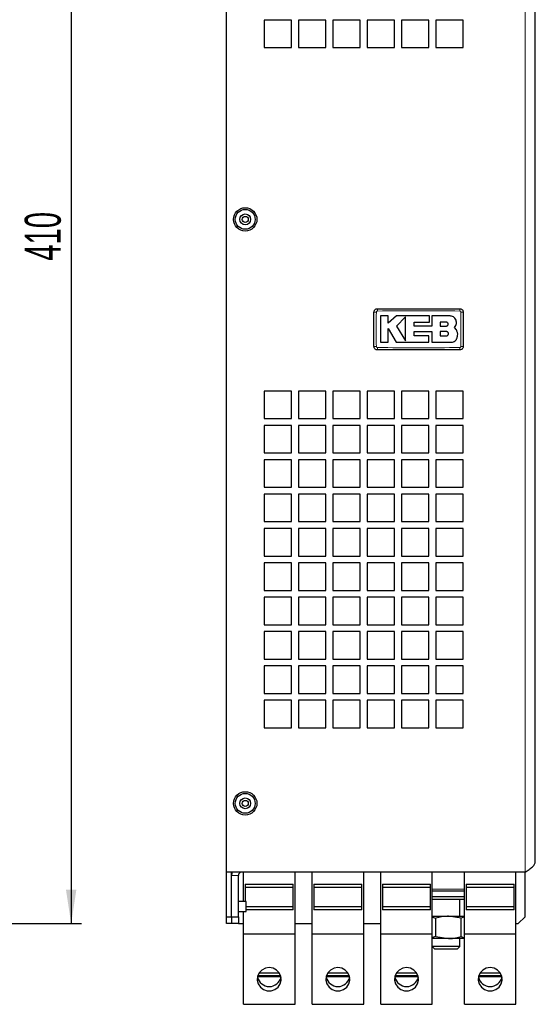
# Model space of a CAD drawing. Header units: millimetres. Extents: x 5 to 418, y 2 to 292.
# Tile 4 of 15: x 190 to 240, y 105 to 201. Entities that reach past the tile are written whole.
import ezdxf

# ---------------------------------------------------------------- set-up
doc = ezdxf.new("R2010")
doc.units = ezdxf.units.MM
doc.layers.add('SLD-0', color=7, linetype='Continuous')
doc.styles.add('SLDTEXTSTYLE0', font='TXT', dxfattribs={"width": 0.605})
doc.dimstyles.new('SLDDIMSTYLE0', dxfattribs={"dimtxt": 3.5, "dimasz": 3.302, "dimexe": 0, "dimexo": 0.0625, "dimgap": 0.875, "dimtad": 1, "dimlfac": 3, "dimrnd": 1e-09, "dimzin": 12, "dimdsep": 46, "dimtxsty": 'SLDTEXTSTYLE0', "dimsah": 1, "dimcen": 0.09, "dimadec": 0, "dimazin": 3, "dimtfac": 1, "dimtofl": 0, "dimtmove": 0, "dimatfit": 3, "dimfxl": 1, "dimfrac": 2, "dimtolj": 1, "dimtzin": 12, "dimarcsym": 0})

# ---------------------------------------------------------------- blocks, each defined once
blk = doc.blocks.new('_D_4')
at = {"layer": 'SLD-0', "color": 7}
for p, q in [((180.418, 249.488), (196.04, 249.488)), ((195.04, 249.488), (195.04, 112.821)), ((180.418, 112.821), (196.04, 112.821))]:
    blk.add_line(p, q, dxfattribs=at)
for points in [[(195.04, 249.488), (194.532, 246.186), (195.548, 246.186)], [(195.04, 112.821), (195.548, 116.123), (194.532, 116.123)]]:
    blk.add_solid(points, dxfattribs=at)
at = {"layer": 'SLD-0', "color": 7, "insert": (190.529, 177.144), "char_height": 3.5, "attachment_point": 1, "rotation": 90, "style": 'SLDTEXTSTYLE0'}
blk.add_mtext('410', dxfattribs=at)

msp = doc.modelspace()

# ---------------------------------------------------------------- linework, layer by layer
at = {"color": 7, "linetype": 'Continuous', "lineweight": 25}
for p, q in [((210.1086, 117.8209), (210.1086, 244.4876)), ((240.1086, 118.8209), (240.1086, 243.4876)), ((216.4419, 200.4876), (213.7752, 200.4876)), ((213.7752, 200.4876), (213.7752, 197.8209)), ((216.4419, 197.8209), (216.4419, 200.4876)), ((219.7752, 200.4876), (217.1086, 200.4876)), ((217.1086, 200.4876), (217.1086, 197.8209)), ((219.7752, 197.8209), (219.7752, 200.4876)), ((223.1086, 200.4876), (220.4419, 200.4876)), ((220.4419, 200.4876), (220.4419, 197.8209)), ((223.1086, 197.8209), (223.1086, 200.4876)), ((226.4419, 200.4876), (223.7752, 200.4876)), ((223.7752, 200.4876), (223.7752, 197.8209)), ((226.4419, 197.8209), (226.4419, 200.4876)), ((229.7752, 200.4876), (227.1086, 200.4876)), ((227.1086, 200.4876), (227.1086, 197.8209)), ((229.7752, 197.8209), (229.7752, 200.4876)), ((233.1086, 200.4876), (230.4419, 200.4876)), ((230.4419, 200.4876), (230.4419, 197.8209)), ((233.1086, 197.8209), (233.1086, 200.4876)), ((213.7752, 197.8209), (216.4419, 197.8209)), ((217.1086, 197.8209), (219.7752, 197.8209)), ((220.4419, 197.8209), (223.1086, 197.8209)), ((223.7752, 197.8209), (226.4419, 197.8209)), ((227.1086, 197.8209), (229.7752, 197.8209)), ((230.4419, 197.8209), (233.1086, 197.8209)), ((225.8049, 171.7807), (225.0718, 171.7807)), ((225.8049, 171.0697), (225.8049, 171.7807)), ((226.6392, 171.7807), (225.8049, 171.0697)), ((229.8384, 171.7807), (226.6392, 171.7807)), ((227.5136, 171.7013), (226.6392, 170.8018)), ((228.3435, 171.1785), (229.8384, 171.1785)), ((228.3435, 170.7941), (228.3435, 171.1785)), ((229.8384, 171.1785), (229.8384, 171.7807)), ((230.0701, 171.7807), (230.0701, 170.7941)), ((231.8333, 171.7807), (230.0701, 171.7807)), ((231.4634, 171.1738), (230.883, 171.1738)), ((230.883, 171.1738), (230.883, 170.8018)), ((225.8045, 170.5692), (226.6115, 169.2429)), ((225.8045, 169.2429), (225.8045, 170.5692)), ((226.6392, 170.8018), (227.5136, 169.3646)), ((230.0701, 170.7941), (228.3435, 170.7941)), ((228.344, 170.2692), (230.0701, 170.2692)), ((228.344, 169.8442), (228.344, 170.2692)), ((230.0701, 170.2692), (230.0701, 169.2429)), ((230.883, 170.8018), (231.4634, 170.8018)), ((230.883, 170.2692), (230.883, 169.8442)), ((231.4634, 170.2692), (230.883, 170.2692)), ((232.4422, 170.4315), (232.2525, 170.6664)), ((225.0718, 169.2429), (225.8045, 169.2429)), ((226.6115, 169.2429), (229.7785, 169.2429)), ((229.7785, 169.8442), (228.344, 169.8442)), ((229.7785, 169.2429), (229.7785, 169.8442)), ((230.0701, 169.2429), (231.9624, 169.2429)), ((230.883, 169.8442), (231.4634, 169.8442)), ((216.4419, 164.4876), (213.7752, 164.4876)), ((213.7752, 164.4876), (213.7752, 161.8209)), ((216.4419, 161.8209), (216.4419, 164.4876)), ((219.7752, 164.4876), (217.1086, 164.4876)), ((217.1086, 164.4876), (217.1086, 161.8209)), ((219.7752, 161.8209), (219.7752, 164.4876)), ((223.1086, 164.4876), (220.4419, 164.4876)), ((220.4419, 164.4876), (220.4419, 161.8209)), ((223.1086, 161.8209), (223.1086, 164.4876)), ((226.4419, 164.4876), (223.7752, 164.4876)), ((223.7752, 164.4876), (223.7752, 161.8209)), ((226.4419, 161.8209), (226.4419, 164.4876)), ((229.7752, 164.4876), (227.1086, 164.4876)), ((227.1086, 164.4876), (227.1086, 161.8209)), ((229.7752, 161.8209), (229.7752, 164.4876)), ((233.1086, 164.4876), (230.4419, 164.4876)), ((230.4419, 164.4876), (230.4419, 161.8209)), ((233.1086, 161.8209), (233.1086, 164.4876)), ((213.7752, 161.8209), (216.4419, 161.8209)), ((217.1086, 161.8209), (219.7752, 161.8209)), ((220.4419, 161.8209), (223.1086, 161.8209)), ((223.7752, 161.8209), (226.4419, 161.8209)), ((227.1086, 161.8209), (229.7752, 161.8209)), ((230.4419, 161.8209), (233.1086, 161.8209)), ((216.4419, 161.1543), (213.7752, 161.1543)), ((213.7752, 161.1543), (213.7752, 158.4876)), ((216.4419, 158.4876), (216.4419, 161.1543)), ((219.7752, 161.1543), (217.1086, 161.1543)), ((217.1086, 161.1543), (217.1086, 158.4876)), ((219.7752, 158.4876), (219.7752, 161.1543)), ((223.1086, 161.1543), (220.4419, 161.1543)), ((220.4419, 161.1543), (220.4419, 158.4876)), ((223.1086, 158.4876), (223.1086, 161.1543)), ((226.4419, 161.1543), (223.7752, 161.1543)), ((223.7752, 161.1543), (223.7752, 158.4876)), ((226.4419, 158.4876), (226.4419, 161.1543)), ((229.7752, 161.1543), (227.1086, 161.1543)), ((227.1086, 161.1543), (227.1086, 158.4876)), ((229.7752, 158.4876), (229.7752, 161.1543)), ((233.1086, 161.1543), (230.4419, 161.1543)), ((230.4419, 161.1543), (230.4419, 158.4876)), ((233.1086, 158.4876), (233.1086, 161.1543)), ((213.7752, 158.4876), (216.4419, 158.4876)), ((216.4419, 157.8209), (213.7752, 157.8209)), ((213.7752, 157.8209), (213.7752, 155.1543)), ((216.4419, 155.1543), (216.4419, 157.8209)), ((217.1086, 158.4876), (219.7752, 158.4876)), ((219.7752, 157.8209), (217.1086, 157.8209)), ((217.1086, 157.8209), (217.1086, 155.1543)), ((219.7752, 155.1543), (219.7752, 157.8209)), ((220.4419, 158.4876), (223.1086, 158.4876)), ((223.1086, 157.8209), (220.4419, 157.8209)), ((220.4419, 157.8209), (220.4419, 155.1543)), ((223.1086, 155.1543), (223.1086, 157.8209)), ((223.7752, 158.4876), (226.4419, 158.4876)), ((226.4419, 157.8209), (223.7752, 157.8209)), ((223.7752, 157.8209), (223.7752, 155.1543)), ((226.4419, 155.1543), (226.4419, 157.8209)), ((227.1086, 158.4876), (229.7752, 158.4876)), ((229.7752, 157.8209), (227.1086, 157.8209)), ((227.1086, 157.8209), (227.1086, 155.1543)), ((229.7752, 155.1543), (229.7752, 157.8209)), ((230.4419, 158.4876), (233.1086, 158.4876)), ((233.1086, 157.8209), (230.4419, 157.8209)), ((230.4419, 157.8209), (230.4419, 155.1543)), ((233.1086, 155.1543), (233.1086, 157.8209)), ((213.7752, 155.1543), (216.4419, 155.1543)), ((217.1086, 155.1543), (219.7752, 155.1543)), ((220.4419, 155.1543), (223.1086, 155.1543)), ((223.7752, 155.1543), (226.4419, 155.1543)), ((227.1086, 155.1543), (229.7752, 155.1543)), ((230.4419, 155.1543), (233.1086, 155.1543)), ((216.4419, 154.4876), (213.7752, 154.4876)), ((213.7752, 154.4876), (213.7752, 151.8209)), ((216.4419, 151.8209), (216.4419, 154.4876)), ((219.7752, 154.4876), (217.1086, 154.4876)), ((217.1086, 154.4876), (217.1086, 151.8209)), ((219.7752, 151.8209), (219.7752, 154.4876)), ((223.1086, 154.4876), (220.4419, 154.4876)), ((220.4419, 154.4876), (220.4419, 151.8209)), ((223.1086, 151.8209), (223.1086, 154.4876)), ((226.4419, 154.4876), (223.7752, 154.4876)), ((223.7752, 154.4876), (223.7752, 151.8209)), ((226.4419, 151.8209), (226.4419, 154.4876)), ((229.7752, 154.4876), (227.1086, 154.4876)), ((227.1086, 154.4876), (227.1086, 151.8209)), ((229.7752, 151.8209), (229.7752, 154.4876)), ((233.1086, 154.4876), (230.4419, 154.4876)), ((230.4419, 154.4876), (230.4419, 151.8209)), ((233.1086, 151.8209), (233.1086, 154.4876)), ((213.7752, 151.8209), (216.4419, 151.8209)), ((216.4419, 151.1543), (213.7752, 151.1543)), ((213.7752, 151.1543), (213.7752, 148.4876)), ((216.4419, 148.4876), (216.4419, 151.1543)), ((217.1086, 151.8209), (219.7752, 151.8209)), ((219.7752, 151.1543), (217.1086, 151.1543)), ((217.1086, 151.1543), (217.1086, 148.4876)), ((219.7752, 148.4876), (219.7752, 151.1543)), ((220.4419, 151.8209), (223.1086, 151.8209)), ((223.1086, 151.1543), (220.4419, 151.1543)), ((220.4419, 151.1543), (220.4419, 148.4876)), ((223.1086, 148.4876), (223.1086, 151.1543)), ((223.7752, 151.8209), (226.4419, 151.8209)), ((226.4419, 151.1543), (223.7752, 151.1543)), ((223.7752, 151.1543), (223.7752, 148.4876)), ((226.4419, 148.4876), (226.4419, 151.1543)), ((227.1086, 151.8209), (229.7752, 151.8209)), ((229.7752, 151.1543), (227.1086, 151.1543)), ((227.1086, 151.1543), (227.1086, 148.4876)), ((229.7752, 148.4876), (229.7752, 151.1543)), ((230.4419, 151.8209), (233.1086, 151.8209)), ((233.1086, 151.1543), (230.4419, 151.1543)), ((230.4419, 151.1543), (230.4419, 148.4876)), ((233.1086, 148.4876), (233.1086, 151.1543)), ((213.7752, 148.4876), (216.4419, 148.4876)), ((217.1086, 148.4876), (219.7752, 148.4876)), ((220.4419, 148.4876), (223.1086, 148.4876)), ((223.7752, 148.4876), (226.4419, 148.4876)), ((227.1086, 148.4876), (229.7752, 148.4876)), ((230.4419, 148.4876), (233.1086, 148.4876)), ((216.4419, 147.8209), (213.7752, 147.8209)), ((213.7752, 147.8209), (213.7752, 145.1543)), ((216.4419, 145.1543), (216.4419, 147.8209)), ((219.7752, 147.8209), (217.1086, 147.8209)), ((217.1086, 147.8209), (217.1086, 145.1543)), ((219.7752, 145.1543), (219.7752, 147.8209)), ((223.1086, 147.8209), (220.4419, 147.8209)), ((220.4419, 147.8209), (220.4419, 145.1543)), ((223.1086, 145.1543), (223.1086, 147.8209)), ((226.4419, 147.8209), (223.7752, 147.8209)), ((223.7752, 147.8209), (223.7752, 145.1543)), ((226.4419, 145.1543), (226.4419, 147.8209)), ((229.7752, 147.8209), (227.1086, 147.8209)), ((227.1086, 147.8209), (227.1086, 145.1543)), ((229.7752, 145.1543), (229.7752, 147.8209)), ((233.1086, 147.8209), (230.4419, 147.8209)), ((230.4419, 147.8209), (230.4419, 145.1543)), ((233.1086, 145.1543), (233.1086, 147.8209)), ((213.7752, 145.1543), (216.4419, 145.1543)), ((216.4419, 144.4876), (213.7752, 144.4876)), ((213.7752, 144.4876), (213.7752, 141.8209)), ((216.4419, 141.8209), (216.4419, 144.4876)), ((217.1086, 145.1543), (219.7752, 145.1543)), ((219.7752, 144.4876), (217.1086, 144.4876)), ((217.1086, 144.4876), (217.1086, 141.8209)), ((219.7752, 141.8209), (219.7752, 144.4876)), ((220.4419, 145.1543), (223.1086, 145.1543)), ((223.1086, 144.4876), (220.4419, 144.4876)), ((220.4419, 144.4876), (220.4419, 141.8209)), ((223.1086, 141.8209), (223.1086, 144.4876)), ((223.7752, 145.1543), (226.4419, 145.1543)), ((226.4419, 144.4876), (223.7752, 144.4876)), ((223.7752, 144.4876), (223.7752, 141.8209)), ((226.4419, 141.8209), (226.4419, 144.4876)), ((227.1086, 145.1543), (229.7752, 145.1543)), ((229.7752, 144.4876), (227.1086, 144.4876)), ((227.1086, 144.4876), (227.1086, 141.8209)), ((229.7752, 141.8209), (229.7752, 144.4876)), ((230.4419, 145.1543), (233.1086, 145.1543)), ((233.1086, 144.4876), (230.4419, 144.4876)), ((230.4419, 144.4876), (230.4419, 141.8209)), ((233.1086, 141.8209), (233.1086, 144.4876)), ((213.7752, 141.8209), (216.4419, 141.8209)), ((217.1086, 141.8209), (219.7752, 141.8209)), ((220.4419, 141.8209), (223.1086, 141.8209)), ((223.7752, 141.8209), (226.4419, 141.8209)), ((227.1086, 141.8209), (229.7752, 141.8209)), ((230.4419, 141.8209), (233.1086, 141.8209)), ((216.4419, 141.1543), (213.7752, 141.1543)), ((213.7752, 141.1543), (213.7752, 138.4876)), ((216.4419, 138.4876), (216.4419, 141.1543)), ((219.7752, 141.1543), (217.1086, 141.1543)), ((217.1086, 141.1543), (217.1086, 138.4876)), ((219.7752, 138.4876), (219.7752, 141.1543)), ((223.1086, 141.1543), (220.4419, 141.1543)), ((220.4419, 141.1543), (220.4419, 138.4876)), ((223.1086, 138.4876), (223.1086, 141.1543)), ((226.4419, 141.1543), (223.7752, 141.1543)), ((223.7752, 141.1543), (223.7752, 138.4876)), ((226.4419, 138.4876), (226.4419, 141.1543)), ((229.7752, 141.1543), (227.1086, 141.1543)), ((227.1086, 141.1543), (227.1086, 138.4876)), ((229.7752, 138.4876), (229.7752, 141.1543)), ((233.1086, 141.1543), (230.4419, 141.1543)), ((230.4419, 141.1543), (230.4419, 138.4876)), ((233.1086, 138.4876), (233.1086, 141.1543)), ((213.7752, 138.4876), (216.4419, 138.4876)), ((216.4419, 137.8209), (213.7752, 137.8209)), ((213.7752, 137.8209), (213.7752, 135.1543)), ((216.4419, 135.1543), (216.4419, 137.8209)), ((217.1086, 138.4876), (219.7752, 138.4876)), ((219.7752, 137.8209), (217.1086, 137.8209)), ((217.1086, 137.8209), (217.1086, 135.1543)), ((219.7752, 135.1543), (219.7752, 137.8209)), ((220.4419, 138.4876), (223.1086, 138.4876)), ((223.1086, 137.8209), (220.4419, 137.8209)), ((220.4419, 137.8209), (220.4419, 135.1543)), ((223.1086, 135.1543), (223.1086, 137.8209)), ((223.7752, 138.4876), (226.4419, 138.4876)), ((226.4419, 137.8209), (223.7752, 137.8209)), ((223.7752, 137.8209), (223.7752, 135.1543)), ((226.4419, 135.1543), (226.4419, 137.8209)), ((227.1086, 138.4876), (229.7752, 138.4876)), ((229.7752, 137.8209), (227.1086, 137.8209)), ((227.1086, 137.8209), (227.1086, 135.1543)), ((229.7752, 135.1543), (229.7752, 137.8209)), ((230.4419, 138.4876), (233.1086, 138.4876)), ((233.1086, 137.8209), (230.4419, 137.8209)), ((230.4419, 137.8209), (230.4419, 135.1543)), ((233.1086, 135.1543), (233.1086, 137.8209)), ((213.7752, 135.1543), (216.4419, 135.1543)), ((217.1086, 135.1543), (219.7752, 135.1543)), ((220.4419, 135.1543), (223.1086, 135.1543)), ((223.7752, 135.1543), (226.4419, 135.1543)), ((227.1086, 135.1543), (229.7752, 135.1543)), ((230.4419, 135.1543), (233.1086, 135.1543)), ((216.4419, 134.4876), (213.7752, 134.4876)), ((213.7752, 134.4876), (213.7752, 131.8209)), ((216.4419, 131.8209), (216.4419, 134.4876)), ((219.7752, 134.4876), (217.1086, 134.4876)), ((217.1086, 134.4876), (217.1086, 131.8209)), ((219.7752, 131.8209), (219.7752, 134.4876)), ((223.1086, 134.4876), (220.4419, 134.4876)), ((220.4419, 134.4876), (220.4419, 131.8209)), ((223.1086, 131.8209), (223.1086, 134.4876)), ((226.4419, 134.4876), (223.7752, 134.4876)), ((223.7752, 134.4876), (223.7752, 131.8209)), ((226.4419, 131.8209), (226.4419, 134.4876)), ((229.7752, 134.4876), (227.1086, 134.4876)), ((227.1086, 134.4876), (227.1086, 131.8209)), ((229.7752, 131.8209), (229.7752, 134.4876)), ((233.1086, 134.4876), (230.4419, 134.4876)), ((230.4419, 134.4876), (230.4419, 131.8209)), ((233.1086, 131.8209), (233.1086, 134.4876)), ((213.7752, 131.8209), (216.4419, 131.8209)), ((217.1086, 131.8209), (219.7752, 131.8209)), ((220.4419, 131.8209), (223.1086, 131.8209)), ((223.7752, 131.8209), (226.4419, 131.8209)), ((227.1086, 131.8209), (229.7752, 131.8209)), ((230.4419, 131.8209), (233.1086, 131.8209)), ((210.1086, 113.4876), (210.1086, 117.8209)), ((239.1086, 117.8209), (210.1086, 117.8209)), ((210.6086, 113.4876), (210.6086, 117.8209)), ((211.7752, 114.9793), (211.7752, 117.8209)), ((216.7752, 111.8209), (216.7752, 117.8209)), ((218.4419, 111.8209), (218.4419, 117.8209)), ((223.4419, 111.8209), (223.4419, 117.8209)), ((225.1086, 111.8209), (225.1086, 117.8209)), ((230.1086, 111.8209), (230.1086, 117.8209)), ((233.2282, 111.8209), (233.2282, 117.8209)), ((238.2282, 111.8209), (238.2282, 117.8209)), ((239.1086, 113.4876), (239.1086, 117.8209)), ((211.2752, 113.4876), (211.2752, 117.4876)), ((211.9419, 116.6543), (216.6086, 116.6543)), ((211.9419, 116.6543), (211.9419, 114.9793)), ((216.6086, 114.1543), (216.6086, 116.6543)), ((218.6086, 116.6543), (223.2752, 116.6543)), ((218.6086, 116.6543), (218.6086, 114.1543)), ((223.2752, 114.1543), (223.2752, 116.6543)), ((225.2752, 116.6543), (229.9419, 116.6543)), ((225.2752, 116.6543), (225.2752, 114.1543)), ((229.9419, 114.1543), (229.9419, 116.6543)), ((233.3949, 116.6543), (238.0615, 116.6543)), ((233.3949, 116.6543), (233.3949, 114.1543)), ((238.0615, 114.1543), (238.0615, 116.6543)), ((216.6086, 116.3209), (211.9419, 116.3209)), ((223.2752, 116.3209), (218.6086, 116.3209)), ((229.9419, 116.3209), (225.2752, 116.3209)), ((230.1086, 115.9976), (233.2282, 115.9976)), ((238.0615, 116.3209), (233.3949, 116.3209)), ((212.0381, 114.9793), (211.2752, 114.9793)), ((212.0381, 113.9959), (212.0381, 114.9793)), ((230.1086, 115.4643), (233.2282, 115.4643)), ((230.1086, 115.1976), (231.0848, 115.1976)), ((231.0848, 115.1976), (233.2282, 115.1976)), ((232.7752, 113.5309), (232.7752, 115.1976)), ((211.2752, 113.9959), (212.0381, 113.9959)), ((211.7752, 111.8209), (211.7752, 113.9959)), ((212.0381, 114.4876), (216.6086, 114.4876)), ((216.6086, 114.1543), (212.0381, 114.1543)), ((218.6086, 114.4876), (223.2752, 114.4876)), ((223.2752, 114.1543), (218.6086, 114.1543)), ((225.2752, 114.4876), (229.9419, 114.4876)), ((229.9419, 114.1543), (225.2752, 114.1543)), ((233.3949, 114.4876), (238.0615, 114.4876)), ((238.0615, 114.1543), (233.3949, 114.1543)), ((210.1086, 113.4876), (210.6086, 113.4876)), ((210.1086, 112.8209), (210.1086, 113.4876)), ((210.6086, 112.8209), (210.1086, 112.8209)), ((210.6086, 113.4876), (210.6086, 112.8209)), ((210.6086, 113.4876), (211.2752, 113.4876)), ((211.2752, 112.8209), (210.6086, 112.8209)), ((211.2752, 113.4876), (211.2752, 112.8209)), ((211.2752, 112.8209), (211.7752, 112.8209)), ((216.7752, 112.8209), (218.4419, 112.8209)), ((223.4419, 112.8209), (225.1086, 112.8209)), ((230.1086, 113.5309), (231.6808, 113.5309)), ((230.1086, 113.4294), (230.4375, 113.3374)), ((230.4375, 111.5578), (230.4375, 113.3374)), ((232.9241, 113.3374), (231.6808, 113.5309)), ((231.6808, 113.5309), (233.2282, 113.5309)), ((233.2282, 113.4829), (232.9241, 113.3374)), ((232.9241, 111.5578), (232.9241, 113.3374)), ((238.2282, 112.8209), (238.4419, 112.8209)), ((238.4419, 112.8209), (239.1086, 113.4876)), ((211.7752, 111.8209), (216.7752, 111.8209)), ((211.7752, 104.9876), (211.7752, 111.8209)), ((216.7752, 104.9876), (216.7752, 111.8209)), ((218.4419, 111.8209), (223.4419, 111.8209)), ((218.4419, 104.9876), (218.4419, 111.8209)), ((223.4419, 104.9876), (223.4419, 111.8209)), ((225.1086, 111.8209), (230.1086, 111.8209)), ((225.1086, 104.9876), (225.1086, 111.8209)), ((230.1086, 104.9876), (230.1086, 111.8209)), ((233.2282, 111.8209), (238.2282, 111.8209)), ((233.2282, 104.9876), (233.2282, 111.8209)), ((238.2282, 104.9876), (238.2282, 111.8209)), ((230.4375, 111.5578), (230.1086, 111.4719)), ((231.6808, 111.3643), (230.1086, 111.3643)), ((230.4375, 111.5578), (231.6808, 111.3643)), ((233.2282, 111.3643), (231.6808, 111.3643)), ((232.7752, 110.6099), (232.7752, 111.3643)), ((232.9241, 111.5578), (233.2282, 111.4123)), ((230.1086, 110.6099), (230.3642, 110.3543)), ((232.7752, 110.6099), (230.1086, 110.6099)), ((232.5196, 110.3543), (230.3642, 110.3543)), ((232.5196, 110.3543), (232.7752, 110.6099)), ((215.2674, 108.0128), (213.2831, 108.0128)), ((221.934, 108.0128), (219.9498, 108.0128)), ((228.6007, 108.0128), (226.6164, 108.0128)), ((236.7203, 108.0128), (234.7361, 108.0128)), ((213.1428, 107.6889), (215.4077, 107.6889)), ((213.1661, 107.7679), (215.3844, 107.7679)), ((219.8095, 107.6889), (222.0744, 107.6889)), ((219.8328, 107.7679), (222.0511, 107.7679)), ((226.4761, 107.6889), (228.741, 107.6889)), ((226.4994, 107.7679), (228.7177, 107.7679)), ((234.5958, 107.6889), (236.8607, 107.6889)), ((234.6191, 107.7679), (236.8374, 107.7679)), ((211.7752, 104.9876), (216.7752, 104.9876)), ((218.4419, 104.9876), (223.4419, 104.9876)), ((225.1086, 104.9876), (230.1086, 104.9876)), ((233.2282, 104.9876), (238.2282, 104.9876))]:
    msp.add_line(p, q, dxfattribs=at)
at = {"color": 7, "linetype": 'Continuous', "lineweight": 18}
for p, q in [((239.1086, 117.8209), (239.1086, 244.4876)), ((211.2752, 117.4876), (210.6086, 117.4876)), ((230.1086, 116.1643), (233.2282, 116.1643))]:
    msp.add_line(p, q, dxfattribs=at)
at = {"color": 7, "linetype": 'Continuous', "lineweight": 25, "flags": 128}
for points in [[(210.6658, 117.8209), (210.6278, 117.6827), (210.6086, 117.4876)], [(214.2752, 108.5499), (213.8964, 108.4884), (213.5587, 108.3109), (213.2985, 108.0363), (213.1443, 107.6947), (213.1126, 107.3228), (213.2068, 106.9611), (213.4169, 106.6488), (213.72, 106.4196), (214.0832, 106.2984), (214.4673, 106.2984), (214.8305, 106.4196), (215.1336, 106.6488), (215.3436, 106.9611), (215.4379, 107.3228), (215.4062, 107.6947), (215.2519, 108.0363), (214.9918, 108.3109), (214.6541, 108.4884), (214.2752, 108.5499)], [(220.9419, 108.5499), (220.5631, 108.4884), (220.2253, 108.3109), (219.9652, 108.0363), (219.8109, 107.6947), (219.7792, 107.3228), (219.8735, 106.9611), (220.0836, 106.6488), (220.3866, 106.4196), (220.7499, 106.2984), (221.1339, 106.2984), (221.4972, 106.4196), (221.8003, 106.6488), (222.0103, 106.9611), (222.1046, 107.3228), (222.0729, 107.6947), (221.9186, 108.0363), (221.6585, 108.3109), (221.3207, 108.4884), (220.9419, 108.5499)], [(227.6086, 108.5499), (227.2298, 108.4884), (226.892, 108.3109), (226.6319, 108.0363), (226.4776, 107.6947), (226.4459, 107.3228), (226.5402, 106.9611), (226.7502, 106.6488), (227.0533, 106.4196), (227.4165, 106.2984), (227.8006, 106.2984), (228.1638, 106.4196), (228.4669, 106.6488), (228.677, 106.9611), (228.7713, 107.3228), (228.7395, 107.6947), (228.5853, 108.0363), (228.3252, 108.3109), (227.9874, 108.4884), (227.6086, 108.5499)], [(235.7282, 108.5499), (235.3494, 108.4884), (235.0116, 108.3109), (234.7515, 108.0363), (234.5972, 107.6947), (234.5655, 107.3228), (234.6598, 106.9611), (234.8699, 106.6488), (235.1729, 106.4196), (235.5362, 106.2984), (235.9202, 106.2984), (236.2835, 106.4196), (236.5866, 106.6488), (236.7966, 106.9611), (236.8909, 107.3228), (236.8592, 107.6947), (236.7049, 108.0363), (236.4448, 108.3109), (236.107, 108.4884), (235.7282, 108.5499)]]:
    msp.add_lwpolyline(points, dxfattribs=at)
at = {"color": 7, "linetype": 'Continuous', "lineweight": 25}
for centre, radius in [((211.9419, 181.1543), 1.1333), ((211.9419, 181.1543), 0.9667), ((211.9419, 181.1543), 0.525), ((211.9419, 181.1543), 0.2917), ((211.9419, 124.4876), 1.1333), ((211.9419, 124.4876), 0.9667), ((211.9419, 124.4876), 0.525), ((211.9419, 124.4876), 0.2917)]:
    msp.add_circle(centre, radius, dxfattribs=at)
at = {"color": 7, "linetype": 'Continuous', "lineweight": 18}
for centre, radius, start, end in [((224.6145, 167.3259), 4.8315, 89.328019, 92.047607), ((229.4681, 172.315), 4.696, 177.893288, 180.691365), ((228.0825, 172.315), 4.696, 359.308621, 2.106755), ((232.9359, 167.3257), 4.8317, 87.952474, 90.671954), ((224.6145, 173.6462), 4.8283, 267.951047, 270.672418), ((229.4656, 168.6602), 4.6936, 179.308283, 182.10781), ((228.0824, 168.6602), 4.696, 357.893277, 0.691368), ((232.9359, 173.6496), 4.8317, 269.328049, 272.047515)]:
    msp.add_arc(centre, radius, start, end, dxfattribs=at)
at = {"color": 7, "linetype": 'Continuous', "lineweight": 25}
for centre, radius, start, end in [((211.6086, 117.4876), 0.3333, 90, 180), ((214.2752, 107.8855), 1.1724, 192.406878, 347.593122), ((220.9419, 107.8855), 1.1724, 192.406878, 347.593122), ((227.6086, 107.8855), 1.1724, 192.406878, 347.593122), ((235.7282, 107.8855), 1.1724, 192.406878, 347.593122)]:
    msp.add_arc(centre, radius, start, end, dxfattribs=at)
for points, knots in [([(224.4419, 172.1543), (224.4456, 172.1917), (224.453, 172.2667), (224.5104, 172.3666), (224.595, 172.442), (224.6887, 172.4819), (224.7507, 172.486), (224.7752, 172.4876)], [0, 0, 0, 0, 0.2146728, 0.4293525, 0.6440267, 0.8586958, 1, 1, 1, 1]), ([(224.4419, 168.8209), (224.4419, 169.1754), (224.4419, 169.9081), (224.4419, 171.0193), (224.4419, 171.7759), (224.4419, 172.1543)], [0, 0, 0, 0, 0.3189779, 0.6594764, 1, 1, 1, 1]), ([(224.7752, 172.4876), (226.1085, 172.4876), (228.7751, 172.4876), (231.4418, 172.4876), (232.7752, 172.4876)], [0, 0, 0, 0, 0.499961, 1, 1, 1, 1]), ([(232.7752, 172.4876), (232.8127, 172.4839), (232.8877, 172.4766), (232.9875, 172.4191), (233.0629, 172.3345), (233.1029, 172.2408), (233.107, 172.1789), (233.1086, 172.1543)], [0, 0, 0, 0, 0.2146724, 0.429352, 0.6440262, 0.8586956, 1, 1, 1, 1]), ([(233.1086, 172.1543), (233.1086, 171.7999), (233.1086, 171.0671), (233.1086, 169.956), (233.1086, 169.1993), (233.1086, 168.8209)], [0, 0, 0, 0, 0.3189779, 0.6594763, 1, 1, 1, 1]), ([(225.0718, 171.7807), (225.0718, 171.4336), (225.0718, 170.5877), (225.0718, 169.7417), (225.0718, 169.2429)], [0, 0, 0, 0, 0.41032951, 1, 1, 1, 1]), ([(227.5136, 169.3646), (227.5136, 169.7116), (227.5136, 170.4904), (227.5136, 171.2694), (227.5136, 171.7013)], [0, 0, 0, 0, 0.4454775, 1, 1, 1, 1]), ([(231.4634, 170.8018), (231.4843, 170.8038), (231.5262, 170.808), (231.5819, 170.8401), (231.6242, 170.8874), (231.6484, 170.9465), (231.6516, 171.0101), (231.6336, 171.0711), (231.5964, 171.1228), (231.5443, 171.159), (231.4971, 171.1727), (231.4698, 171.1735), (231.4634, 171.1738)], [0, 0, 0, 0, 0.10757797, 0.21515507, 0.32274136, 0.43026461, 0.53768061, 0.64498658, 0.75221303, 0.85941075, 0.96664052, 1, 1, 1, 1]), ([(232.4422, 171.1718), (232.4355, 171.2402), (232.4221, 171.377), (232.3172, 171.5595), (232.1627, 171.6972), (231.9915, 171.7702), (231.8783, 171.7777), (231.8333, 171.7807)], [0, 0, 0, 0, 0.21459, 0.4291787, 0.6437975, 0.8584406, 1, 1, 1, 1]), ([(232.2525, 170.6664), (232.2989, 170.7227), (232.3918, 170.8353), (232.4443, 171.0193), (232.4428, 171.1318), (232.4422, 171.1718)], [0, 0, 0, 0, 0.3919653, 0.7839447, 1, 1, 1, 1]), ([(231.4634, 169.8442), (231.4872, 169.8465), (231.535, 169.8512), (231.5986, 169.8879), (231.647, 169.9418), (231.6746, 170.0091), (231.6785, 170.0816), (231.6581, 170.1514), (231.6158, 170.2105), (231.5564, 170.2522), (231.5022, 170.2679), (231.4709, 170.269), (231.4634, 170.2692)], [0, 0, 0, 0, 0.1073587, 0.214721, 0.322003, 0.4292233, 0.5364373, 0.6436973, 0.7510459, 0.8585026, 0.9660513, 1, 1, 1, 1]), ([(232.4846, 169.5934), (232.5182, 169.6872), (232.5853, 169.8746), (232.5665, 170.1749), (232.4827, 170.3479), (232.4422, 170.4315)], [0, 0, 0, 0, 0.3407821, 0.6815687, 1, 1, 1, 1]), ([(231.9624, 169.2429), (232.0259, 169.2491), (232.1528, 169.2615), (232.321, 169.3589), (232.4304, 169.478), (232.4709, 169.5644), (232.4846, 169.5934)], [0, 0, 0, 0, 0.2851253, 0.5702516, 0.8553553, 1, 1, 1, 1]), ([(224.7752, 168.4876), (224.7378, 168.4913), (224.6628, 168.4987), (224.5629, 168.5561), (224.4876, 168.6407), (224.4476, 168.7344), (224.4435, 168.7964), (224.4419, 168.8209)], [0, 0, 0, 0, 0.2146723, 0.429352, 0.6440261, 0.8586954, 1, 1, 1, 1]), ([(232.7752, 168.4876), (231.442, 168.4876), (228.7753, 168.4876), (226.1087, 168.4876), (224.7752, 168.4876)], [0, 0, 0, 0, 0.499961, 1, 1, 1, 1]), ([(233.1086, 168.8209), (233.1049, 168.7835), (233.0975, 168.7085), (233.0401, 168.6086), (232.9555, 168.5333), (232.8618, 168.4933), (232.7998, 168.4892), (232.7752, 168.4876)], [0, 0, 0, 0, 0.2146728, 0.4293525, 0.6440267, 0.8586958, 1, 1, 1, 1]), ([(239.1086, 117.8209), (239.2421, 117.9059), (239.5093, 118.0758), (239.844, 118.3306), (240.0674, 118.5792), (240.0952, 118.7425), (240.1086, 118.8209)], [0, 0, 0, 0, 0.2547259, 0.5096179, 0.7645109, 1, 1, 1, 1]), ([(231.6808, 113.5309), (231.6513, 113.5308), (231.2314, 113.528), (230.82, 113.4292), (230.4375, 113.3374)], [0, 0, 0, 0, 0.0702148, 1, 1, 1, 1]), ([(231.6808, 111.3643), (231.7103, 111.3645), (232.1301, 111.3672), (232.5415, 111.466), (232.9241, 111.5578)], [0, 0, 0, 0, 0.07021477, 1, 1, 1, 1])]:
    msp.add_open_spline(points, degree=3, knots=knots, dxfattribs=at)
at = {"color": 7, "linetype": 'Continuous', "lineweight": 18}
for points, knots in [([(224.6712, 172.157), (224.6674, 171.7781), (224.6597, 171.0202), (224.6601, 169.9071), (224.6676, 169.1731), (224.6712, 168.8182)], [0, 0, 0, 0, 0.3404987, 0.6810489, 1, 1, 1, 1]), ([(224.7724, 172.2583), (224.765, 172.2577), (224.7463, 172.2563), (224.7181, 172.2439), (224.6925, 172.221), (224.6749, 172.1909), (224.6724, 172.1683), (224.6712, 172.157)], [0, 0, 0, 0, 0.140567, 0.3553278, 0.5708439, 0.7860438, 1, 1, 1, 1]), ([(232.7781, 172.2583), (231.4437, 172.2718), (228.7751, 172.2989), (226.1066, 172.2718), (224.7724, 172.2583)], [0, 0, 0, 0, 0.500039, 1, 1, 1, 1]), ([(232.8793, 172.157), (232.8787, 172.1644), (232.8773, 172.1831), (232.8649, 172.2114), (232.8421, 172.237), (232.812, 172.2546), (232.7893, 172.2571), (232.7781, 172.2583)], [0, 0, 0, 0, 0.1406564, 0.3555028, 0.5710316, 0.7861708, 1, 1, 1, 1]), ([(232.8793, 168.8182), (232.8831, 169.1971), (232.8907, 169.9551), (232.8904, 171.0681), (232.8829, 171.8021), (232.8793, 172.157)], [0, 0, 0, 0, 0.3404988, 0.6810495, 1, 1, 1, 1]), ([(224.6712, 168.8182), (224.6718, 168.8108), (224.6732, 168.7921), (224.6856, 168.7639), (224.7084, 168.7383), (224.7385, 168.7207), (224.7611, 168.7182), (224.7724, 168.7169)], [0, 0, 0, 0, 0.1406569, 0.3555038, 0.5710329, 0.7861716, 1, 1, 1, 1]), ([(224.7724, 168.7169), (226.1068, 168.7034), (228.7753, 168.6763), (231.4439, 168.7034), (232.7781, 168.7169)], [0, 0, 0, 0, 0.5000392, 1, 1, 1, 1]), ([(232.7781, 168.7169), (232.7855, 168.7175), (232.8042, 168.7189), (232.8324, 168.7313), (232.858, 168.7542), (232.8755, 168.7843), (232.878, 168.8069), (232.8793, 168.8182)], [0, 0, 0, 0, 0.1405668, 0.3553275, 0.5708435, 0.7860436, 1, 1, 1, 1])]:
    msp.add_open_spline(points, degree=3, knots=knots, dxfattribs=at)

# ---------------------------------------------------------------- dimensions: what is measured, and where the dimension line sits
at = {"layer": 'SLD-0', "color": 7}
dim = msp.add_linear_dim(base=(195.0403, 112.8209), p1=(180.4176, 249.4876), p2=(180.4176, 112.8209), angle=90, dimstyle='SLDDIMSTYLE0', dxfattribs=at)
dim.commit()
dim.dimension.update_dxf_attribs({"geometry": '_D_4', "text_midpoint": (195.0403, 181.1543), "dimtype": 160})

doc.saveas('drawing.dxf')
